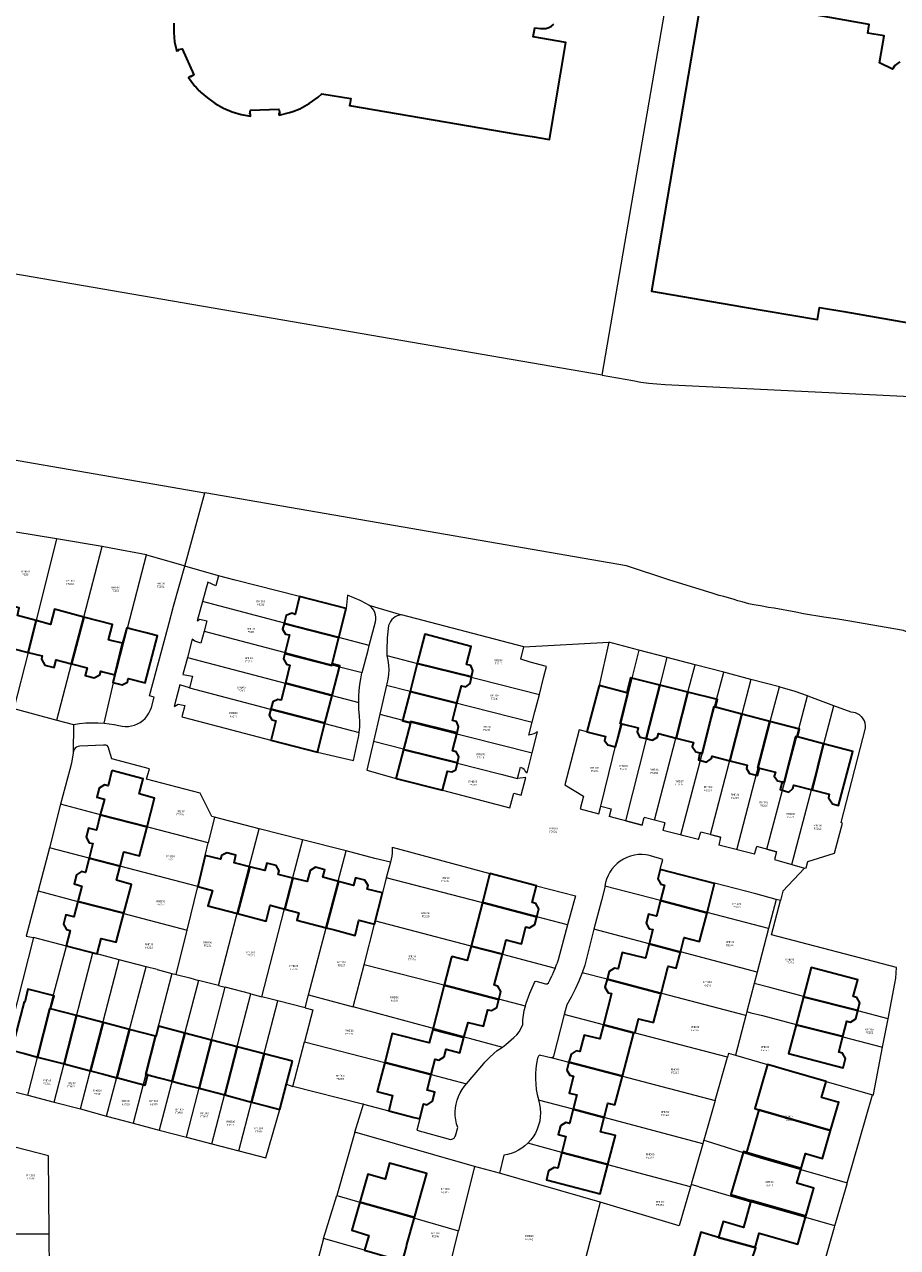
# Model space of a CAD drawing. Header units: metres. Extents: x 197037 to 199246, y 355238 to 356599.
# Tile 20 of 24: x 198567 to 198730, y 355888 to 356117. Entities that reach past the tile are written whole.
import ezdxf
from ezdxf.lldxf.tags import DXFTag

# ---------------------------------------------------------------- set-up
doc = ezdxf.new("R2010")
doc.units = ezdxf.units.M
for name, color, linetype, lineweight in [('B-WE-KG-GRENS-T18', 254, 'Continuous', 18), ('B-WE-KG-GRENS_KADASTRAAL-G', 254, 'KG-KADASTRAAL', 18), ('B-WE-OG-BEBOUWING-G', 7, 'Continuous', 35)]:
    doc.layers.add(name, color=color, linetype=linetype, lineweight=lineweight)
doc.styles.add('NLCS-ISO', font='NLCS-ISO.ttf')
doc.styles.get("Standard").update_dxf_attribs({"font": 'isocp.shx'})
tags = doc.linetypes.add('KG-KADASTRAAL', pattern='A,5.5,-2,["K",Standard,S=1.8,R=0,X=0,Y=-0.9],-2,5.5,-2,[5,NLCS.SHX,S=0.75,R=0,X=0,Y=0],-2', length=19).pattern_tags.tags
tags[6] = DXFTag(74, 10)

msp = doc.modelspace()

# ---------------------------------------------------------------- linework, layer by layer
at = {"layer": 'B-WE-KG-GRENS_KADASTRAAL-G', "ltscale": 0.15, "flags": 128}
for points in [[(198674.944, 356051.521), (198687.333, 356123.493), (198698.269, 356185.664), (198711.473, 356183.433)], [(198674.944, 356051.521), (198680.694, 356050.53), (198682.2, 356050.264), (198683.715, 356050.053), (198685.237, 356049.897), (198686.763, 356049.796), (198739.158, 356047.258), (198739.887, 356047.27), (198740.612, 356047.355), (198741.324, 356047.512), (198742.017, 356047.739), (198742.683, 356048.035), (198743.317, 356048.396), (198743.911, 356048.819), (198744.461, 356049.299), (198744.959, 356049.831), (198745.401, 356050.411), (198745.784, 356051.032), (198746.102, 356051.688), (198769.697, 356107.274), (198770.236, 356108.545), (198771.427, 356112.363), (198771.642, 356113.171), (198772.645, 356117.325), (198773.633, 356121.154), (198774.693, 356124.964), (198775.825, 356128.753), (198777.029, 356132.52), (198778.303, 356136.264), (198779.648, 356139.982), (198781.063, 356143.675), (198782.548, 356147.34), (198784.102, 356150.977), (198785.724, 356154.584), (198787.414, 356158.159), (198789.172, 356161.701), (198790.996, 356165.21), (198792.15, 356167.36), (198793.333, 356169.495)], [(198674.944, 356051.521), (198480.042, 356085.099), (198446.94, 356090.858), (198349.393, 356107.077), (198336.858, 356109.05), (198324.642, 356110.9)], [(198306.875, 356078.69), (198316.954, 356077.208), (198341.751, 356073.467), (198354.124, 356071.565), (198366.684, 356069.576), (198393.919, 356065.124), (198421.28, 356060.504), (198473.049, 356051.577), (198600.496, 356029.5)], [(198596.694, 356015.758), (198600.496, 356029.5)], [(198781.636, 355982.203), (198731.451, 356003.645), (198721.026, 356005.462), (198719.165, 356005.802), (198716.551, 356006.18), (198712.698, 356006.797), (198711.259, 356007.085), (198707.216, 356007.832), (198706.161, 356007.996), (198704.668, 356008.269), (198703.409, 356008.482), (198702.43, 356008.666), (198701.238, 356009.019), (198700.404, 356009.24), (198699.681, 356009.48), (198697.757, 356010.05), (198696.89, 356010.253), (198695.583, 356010.667), (198687.658, 356013.129), (198679.522, 356015.811), (198600.496, 356029.5)], [(198572.676, 356020.844), (198564.652, 356022.193), (198561.196, 356009.054)], [(198575.488, 355997.438), (198577.767, 356006.197), (198581.205, 356019.41), (198572.676, 356020.844), (198568.83, 356005.544), (198567.327, 355999.565), (198564.688, 355989.066), (198572.742, 355986.886), (198575.488, 355997.438)], [(198572.742, 355986.886), (198575.868, 355986.04), (198577.003, 355986.218), (198578.146, 355986.333), (198579.293, 355986.385), (198580.442, 355986.373), (198581.588, 355986.297), (198583.369, 355993.861), (198585.996, 356004.114), (198589.514, 356017.844), (198582.855, 356019.132), (198581.205, 356019.41)], [(198581.588, 355986.297), (198582.52, 355986.187), (198583.446, 355986.035), (198584.365, 355985.842), (198584.946, 355985.717), (198585.538, 355985.663), (198586.132, 355985.68), (198586.72, 355985.768), (198587.293, 355985.926), (198587.843, 355986.152), (198588.362, 355986.443), (198588.842, 355986.794), (198589.276, 355987.199), (198589.659, 355987.654), (198589.984, 355988.152), (198590.247, 355988.685), (198590.444, 355989.246), (198590.991, 355991.165), (198590.092, 355991.428), (198592.392, 356000), (198593.768, 356005.131), (198594.611, 356008.23), (198596.694, 356015.758), (198596.403, 356015.842), (198589.605, 356017.826), (198589.514, 356017.844)], [(198603.055, 356013.929), (198596.694, 356015.758)], [(198631.291, 356000.856), (198632.46, 356005.271), (198632.541, 356005.715), (198632.552, 356006.167), (198632.492, 356006.614), (198632.363, 356007.047), (198632.168, 356007.454), (198631.911, 356007.826), (198631.6, 356008.153), (198631.241, 356008.427), (198630.768, 356008.688), (198629.61, 356009.275), (198628.426, 356009.805), (198627.218, 356010.279), (198626.972, 356007.809), (198618.246, 356010.029), (198606.165, 356013.112), (198603.055, 356013.929), (198602.552, 356012.026), (198601.03, 356012.737), (198600.033, 356009.085)], [(198631.064, 356000), (198631.291, 356000.856), (198625.589, 356002.357), (198600.033, 356009.085), (198599.054, 356005.495), (198599.548, 356005.793), (198600.838, 356005.489), (198600.33, 356003.562), (198625.716, 355996.878), (198629.942, 355995.765), (198631.064, 356000)], [(198631.241, 356008.427), (198637.361, 356006.579)], [(198660.284, 356000.615), (198637.361, 356006.579), (198636.946, 356006.529), (198636.544, 356006.413), (198636.165, 356006.235), (198635.82, 356005.999), (198635.517, 356005.711), (198635.263, 356005.378), (198635.065, 356005.009), (198634.929, 356004.614), (198634.654, 356002.314), (198634.569, 356000), (198634.589, 355999.073), (198634.62, 355998.954), (198640.317, 355997.508), (198663.193, 355991.701), (198663.992, 355994.779), (198664.543, 355996.921), (198661.441, 355997.761), (198659.704, 355998.289), (198660.284, 356000.615)], [(198600.33, 356003.562), (198599.737, 356001.304), (198598.572, 356001.699), (198598.119, 356002.041), (198597.2, 355998.625), (198624.319, 355991.486), (198629.32, 355990.169), (198629.335, 355991.29), (198629.403, 355992.409), (198629.526, 355993.523), (198629.702, 355994.631), (198629.932, 355995.728), (198629.942, 355995.765)], [(198660.284, 356000.615), (198676.188, 356001.466)], [(198681.824, 355999.992), (198676.188, 356001.466), (198674.384, 355993.365), (198672.117, 355984.666), (198670.63, 355985.055), (198667.958, 355974.725), (198671.47, 355972.59), (198670.86, 355970.22), (198674.36, 355969.32), (198674.74, 355970.72)], [(198679.385, 355968.005), (198685.816, 355993.417), (198687.129, 355998.605), (198681.824, 355999.992), (198680.545, 355994.747), (198675.43, 355973.768), (198674.646, 355970.744), (198674.74, 355970.72), (198676.67, 355970.22), (198676.3, 355968.81)], [(198597.2, 355998.625), (198596.34, 355995.425), (198598.141, 355995.085), (198597.573, 355992.944), (198622.965, 355986.259), (198629.432, 355984.556), (198629.516, 355985.581), (198629.534, 355986.61), (198629.486, 355987.638), (198629.368, 355988.901), (198629.32, 355990.169)], [(198634.62, 355998.954), (198634.802, 355998.08), (198634.908, 355997.193), (198634.937, 355996.3), (198634.889, 355995.408), (198634.764, 355994.523), (198634.563, 355993.653), (198634.505, 355993.402), (198638.961, 355992.271), (198661.829, 355986.466), (198662.333, 355988.391), (198663.193, 355991.701)], [(198684.77, 355968.115), (198691.042, 355992.098), (198692.384, 355997.231), (198687.129, 355998.605)], [(198689.69, 355965.33), (198696.404, 355990.745), (198697.747, 355995.829), (198692.384, 355997.231)], [(198702.84, 355994.497), (198697.747, 355995.829)], [(198597.573, 355992.944), (198595.795, 355993.487), (198594.72, 355989.399), (198595.471, 355989.883), (198596.722, 355989.617), (198596.176, 355987.48), (198599.27, 355986.657), (198612.841, 355983.098), (198621.562, 355980.842), (198628.327, 355979.267), (198629.295, 355983.669), (198629.343, 355983.902), (198629.432, 355984.556)], [(198634.505, 355993.402), (198633.259, 355987.962), (198637.563, 355986.869), (198661.842, 355980.706), (198662.866, 355984.641), (198662.155, 355984.275), (198661.733, 355984.172), (198661.204, 355984.073), (198661.829, 355986.466)], [(198700.19, 355962.575), (198706.487, 355986.599), (198708.191, 355993.098), (198702.84, 355994.497), (198701.155, 355987.991)], [(198705.805, 355962.67), (198711.808, 355985.209), (198713.46, 355991.41), (198711.13, 355992.225), (198708.314, 355993.066), (198708.191, 355993.098)], [(198705.805, 355962.67), (198707.67, 355962.19), (198707.25, 355960.74), (198710.491, 355959.802), (198714.209, 355973.816), (198716.496, 355982.436), (198718.388, 355989.568), (198713.904, 355991.255), (198713.46, 355991.41)], [(198710.491, 355959.802), (198712.883, 355959.11), (198713.22, 355959.18), (198713.55, 355960.34), (198718.549, 355961.894), (198720.051, 355967.569), (198719.759, 355967.646), (198724.325, 355985.349), (198724.335, 355985.812), (198724.267, 355986.269), (198724.122, 355986.709), (198723.904, 355987.117), (198723.62, 355987.482), (198723.602, 355987.511), (198723.198, 355987.847), (198722.85, 355988.053), (198722.474, 355988.205), (198722.08, 355988.298), (198721.676, 355988.331), (198718.388, 355989.568)], [(198575.868, 355986.04), (198575.785, 355980.75)], [(198633.259, 355987.962), (198632.092, 355982.872)], [(198695.3, 355965.39), (198701.155, 355987.991)], [(198602.295, 355968.659), (198601.767, 355968.794), (198599.615, 355973.182), (198589.533, 355975.807), (198590.118, 355977.756), (198583.04, 355979.577), (198582.32, 355981.885), (198582.155, 355982.111), (198581.886, 355982.19), (198581.471, 355982.173), (198577.038, 355981.991), (198576.723, 355981.934), (198576.431, 355981.803), (198576.178, 355981.607), (198575.979, 355981.356), (198575.845, 355981.065), (198575.785, 355980.75), (198575.458, 355978.789), (198575.135, 355977.613), (198573.434, 355971.077)], [(198637.725, 355981.41), (198632.092, 355982.872), (198630.854, 355977.469), (198636.311, 355975.947), (198645.02, 355973.718), (198657.666, 355970.428), (198658.403, 355973.194), (198659.753, 355972.776), (198660.656, 355976.138), (198659.087, 355975.898)], [(198637.725, 355981.41), (198647.825, 355978.788), (198655.972, 355976.72), (198659.087, 355975.898), (198659.649, 355978.028), (198660.07, 355977.864), (198660.37, 355977.653), (198660.522, 355977.306), (198660.881, 355977.004), (198661.842, 355980.706)], [(198599.134, 355955.675), (198600.548, 355961.481), (198601.123, 355963.842), (198580.888, 355969.129), (198573.434, 355971.077), (198571.317, 355962.944)], [(198603.006, 355937.109), (198608.802, 355959.384), (198610.657, 355966.514), (198602.295, 355968.659), (198601.123, 355963.842)], [(198682.47, 355967.2), (198676.3, 355968.81)], [(198679.385, 355968.005), (198682.47, 355967.2), (198682.86, 355968.61)], [(198686.68, 355967.62), (198682.86, 355968.61)], [(198686.68, 355967.62), (198686.34, 355966.2)], [(198618.797, 355964.426), (198610.657, 355966.514)], [(198693.04, 355964.46), (198686.34, 355966.2)], [(198693.04, 355964.46), (198693.44, 355965.87)], [(198697.16, 355964.91), (198693.44, 355965.87)], [(198695.3, 355965.39), (198697.16, 355964.91), (198696.86, 355963.44)], [(198569.204, 355954.828), (198576.638, 355952.878), (198585.283, 355950.61), (198597.143, 355947.499), (198599.134, 355955.675), (198578.77, 355960.996), (198571.317, 355962.944), (198569.204, 355954.828)], [(198619.293, 355932.908), (198619.929, 355935.354), (198623.205, 355947.944), (198625.468, 355956.642), (198626.949, 355962.334), (198618.797, 355964.426), (198616.935, 355957.269)], [(198635.567, 355963.048), (198635.62, 355962.476), (198635.615, 355961.902), (198635.551, 355961.332), (198635.429, 355960.771), (198635.251, 355960.225), (198634.494, 355957.319)], [(198635.567, 355963.048), (198653.914, 355958.083), (198662.641, 355955.811), (198669.963, 355953.919), (198668.493, 355948.497), (198666.715, 355941.942), (198666.445, 355941.151)], [(198703.52, 355961.71), (198696.86, 355963.44)], [(198703.52, 355961.71), (198703.94, 355963.15)], [(198707.67, 355962.19), (198703.94, 355963.15)], [(198635.251, 355960.225), (198632.357, 355960.947), (198626.949, 355962.334)], [(198707.584, 355953.247), (198703.78, 355954.27), (198696.04, 355956.29), (198685.85, 355958.94), (198686.32, 355960.76), (198684.009, 355961.443), (198683.583, 355961.539), (198683.153, 355961.61), (198682.434, 355961.665), (198681.713, 355961.644), (198680.998, 355961.548), (198680.297, 355961.376), (198679.618, 355961.132), (198678.969, 355960.818), (198678.356, 355960.437), (198677.787, 355959.994), (198677.267, 355959.494), (198676.803, 355958.941), (198676.4, 355958.343), (198676.062, 355957.706), (198675.8, 355957.062), (198675.606, 355956.394), (198675.482, 355955.71)], [(198712.883, 355959.11), (198708.836, 355954.77), (198708.39, 355953.03)], [(198609.121, 355935.53), (198611.142, 355935.005), (198616.935, 355957.269)], [(198668.493, 355948.497), (198662.692, 355949.997), (198634.494, 355957.319), (198633.771, 355954.459), (198632.461, 355949.25), (198656.252, 355942.977), (198666.153, 355940.367), (198666.445, 355941.151)], [(198569.204, 355954.828), (198567, 355946.363), (198568.335, 355946.123)], [(198706.161, 355947.816), (198694.638, 355950.781), (198685.889, 355953.032), (198675.482, 355955.71), (198675.459, 355955.508), (198674.819, 355953.03), (198673.429, 355947.646)], [(198728.556, 355930.854), (198729.84, 355937.49), (198730.007, 355938.479), (198730.104, 355939.477), (198730.13, 355940.48), (198706.7, 355946.61), (198708.39, 355953.03), (198707.584, 355953.247), (198706.161, 355947.816), (198704.012, 355939.61), (198703.448, 355937.46)], [(198619.929, 355935.354), (198628.296, 355933.097), (198630.335, 355940.995), (198632.294, 355948.585), (198632.461, 355949.25)], [(198591.54, 355940.089), (198594.297, 355939.386), (198595.116, 355939.177), (198597.143, 355947.499)], [(198704.012, 355939.61), (198689.623, 355943.391), (198683.788, 355944.924), (198673.429, 355947.646), (198671.698, 355940.945), (198671.195, 355939.494)], [(198568.335, 355946.123), (198561.138, 355918.067), (198567.255, 355916.546), (198572.174, 355935.613), (198574.51, 355944.502), (198568.335, 355946.123)], [(198567.255, 355916.546), (198572.208, 355915.211), (198579.489, 355943.205), (198574.51, 355944.502)], [(198572.208, 355915.211), (198577.189, 355913.972), (198584.435, 355941.945), (198580.211, 355943.015), (198579.489, 355943.205)], [(198577.189, 355913.972), (198582.023, 355912.59), (198589.468, 355940.614), (198584.435, 355941.945)], [(198591.54, 355940.089), (198589.468, 355940.614)], [(198649.092, 355927.488), (198656.25, 355925.557), (198656.898, 355926.045), (198658.421, 355927.36), (198658.938, 355927.862), (198659.398, 355928.418), (198659.796, 355929.078), (198660.102, 355929.786), (198660.118, 355930.662), (198660.201, 355931.534), (198660.35, 355932.397), (198660.564, 355933.247), (198655.583, 355934.524), (198630.335, 355940.995)], [(198666.153, 355940.367), (198665.862, 355939.655), (198665.553, 355938.951)], [(198594.297, 355939.386), (198587.007, 355911.271), (198591.927, 355909.999)], [(198603.006, 355937.109), (198599.282, 355938.076), (198591.927, 355909.999), (198597.048, 355908.696), (198604.298, 355936.774)], [(198595.116, 355939.177), (198597.639, 355938.534), (198599.282, 355938.076)], [(198660.564, 355933.247), (198660.733, 355933.777), (198661.43, 355935.673), (198662.083, 355937.244), (198662.272, 355937.699), (198662.384, 355937.831), (198662.565, 355937.897), (198662.79, 355937.836), (198664.369, 355937.41), (198664.656, 355937.405), (198664.882, 355937.583), (198665.227, 355938.262), (198665.553, 355938.951)], [(198701.875, 355931.453), (198675.88, 355938.266), (198671.195, 355939.494), (198670.582, 355937.944), (198669.9, 355936.423), (198669.15, 355934.934), (198668.335, 355933.48), (198667.866, 355931.685)], [(198597.048, 355908.696), (198601.801, 355907.395), (198609.121, 355935.53), (198604.298, 355936.774)], [(198603.006, 355937.109), (198604.298, 355936.774)], [(198727.529, 355925.539), (198728.556, 355930.854), (198722.903, 355932.342), (198712.727, 355935.019), (198706.375, 355936.751), (198704.207, 355937.273), (198703.448, 355937.46), (198702.074, 355932.214), (198702.823, 355931.992), (198704.993, 355931.5), (198711.354, 355929.781), (198720.091, 355927.49), (198727.529, 355925.539)], [(198601.801, 355907.395), (198606.858, 355906.136), (198614.164, 355934.221), (198611.142, 355935.005)], [(198619.293, 355932.908), (198614.164, 355934.221)], [(198649.092, 355927.488), (198628.296, 355933.097)], [(198619.293, 355932.908), (198620.69, 355932.551), (198619.138, 355926.542), (198634.193, 355922.65), (198642.915, 355920.395), (198649.541, 355918.682), (198652.751, 355922.493), (198652.951, 355922.706), (198653.936, 355923.758), (198655.249, 355924.89), (198656.093, 355925.439), (198656.25, 355925.557)], [(198665.61, 355923.572), (198668.729, 355922.755), (198678.787, 355920.119), (198696.133, 355915.572), (198698.444, 355923.67), (198675.199, 355929.763), (198667.866, 355931.685), (198665.813, 355923.83), (198665.739, 355923.68), (198665.61, 355923.572)], [(198702.074, 355932.214), (198701.875, 355931.453), (198699.94, 355924.065), (198710.04, 355921.128), (198716.972, 355919.109), (198725.655, 355916.587), (198725.79, 355916.547), (198725.81, 355916.65), (198727.529, 355925.539)], [(198606.858, 355906.136), (198611.909, 355904.771), (198614.542, 355913.87), (198615.805, 355918.636), (198616.969, 355918.148), (198619.138, 355926.542)], [(198665.61, 355923.572), (198665.465, 355923.526), (198665.313, 355923.536), (198663.447, 355924.014), (198663.295, 355924.023), (198663.15, 355923.976), (198663.033, 355923.879), (198662.959, 355923.746), (198662.865, 355923.46), (198662.67, 355922.501), (198662.535, 355921.532), (198662.461, 355920.556), (198662.448, 355919.577), (198662.496, 355918.6), (198662.606, 355917.627), (198662.776, 355916.663), (198663.006, 355915.712), (198663.04, 355915.605)], [(198698.663, 355924.437), (198698.444, 355923.67)], [(198698.663, 355924.437), (198699.94, 355924.065)], [(198628.596, 355909.582), (198630.233, 355914.835), (198629.808, 355914.945), (198616.969, 355918.148)], [(198630.233, 355914.835), (198634.938, 355913.619), (198639.703, 355912.376), (198640.768, 355912.106), (198640.236, 355910.006), (198646.506, 355908.244), (198646.754, 355908.273), (198646.986, 355908.365), (198647.187, 355908.514), (198647.342, 355908.709), (198647.442, 355908.938), (198647.878, 355910.461), (198647.657, 355911.175), (198647.503, 355911.907), (198647.417, 355912.649), (198647.401, 355913.397), (198647.454, 355914.142), (198647.575, 355914.88), (198647.765, 355915.603), (198648.021, 355916.306), (198648.34, 355916.982), (198648.721, 355917.625), (198649.16, 355918.23), (198649.541, 355918.682)], [(198693.814, 355907.449), (198675.349, 355912.343), (198669.508, 355913.891), (198663.04, 355915.605), (198663.238, 355914.834), (198663.358, 355914.047), (198663.4, 355913.251), (198663.363, 355912.456), (198663.247, 355911.668), (198663.054, 355910.896), (198662.785, 355910.146), (198662.443, 355909.427), (198662.032, 355908.745), (198661.555, 355908.107), (198661.017, 355907.52)], [(198696.133, 355915.572), (198694.004, 355908.114), (198694.676, 355907.905), (198703.794, 355905.069), (198705.215, 355904.605), (198712.237, 355902.598), (198720.924, 355900.115), (198725.655, 355916.587)], [(198582.023, 355912.59), (198585.157, 355911.82), (198587.007, 355911.271)], [(198552.319, 355898.973), (198551.879, 355897.547), (198550.696, 355897.845), (198548.835, 355890.479), (198557.492, 355890.517), (198566.295, 355890.553), (198571.277, 355890.573), (198571.151, 355905.141), (198558.723, 355908.387), (198557.006, 355908.836)], [(198651.003, 355903.201), (198628.596, 355909.582), (198625.196, 355897.737), (198629.512, 355896.487), (198639.871, 355893.486), (198648.025, 355891.123)], [(198694.004, 355908.114), (198693.991, 355908.068), (198693.814, 355907.449), (198691.698, 355900.033), (198691.638, 355899.824)], [(198691.512, 355899.381), (198676.031, 355903.513), (198667.394, 355905.818), (198661.017, 355907.52), (198660.473, 355907.029), (198659.886, 355906.59), (198659.262, 355906.206), (198658.606, 355905.88), (198657.922, 355905.616), (198657.217, 355905.415), (198656.497, 355905.28), (198655.73, 355901.92)], [(198674.558, 355896.452), (198655.73, 355901.92), (198651.003, 355903.201), (198648.025, 355891.123)], [(198693.141, 355899.385), (198691.638, 355899.824), (198691.512, 355899.381), (198689.422, 355892.057), (198674.558, 355896.452), (198671.833, 355885.914)], [(198693.141, 355899.385), (198701.492, 355896.946), (198702.791, 355896.575)], [(198718.609, 355892.054), (198720.87, 355899.927), (198720.924, 355900.115)], [(198622.693, 355889.654), (198625.196, 355897.737)], [(198713.439, 355874.053), (198718.539, 355891.812), (198718.609, 355892.054), (198713.133, 355893.619), (198702.791, 355896.575)], [(198571.338, 355883.521), (198571.277, 355890.573)], [(198637.564, 355885.45), (198630.42, 355887.506), (198622.693, 355889.654), (198620.573, 355881.628), (198624.889, 355880.387), (198635.256, 355877.405), (198643.881, 355874.923), (198646.194, 355882.966)], [(198637.564, 355885.45), (198646.194, 355882.966), (198646.47, 355883.925), (198646.266, 355883.984), (198648.025, 355891.123)]]:
    msp.add_lwpolyline(points, dxfattribs=at)
at = {"layer": 'B-WE-OG-BEBOUWING-G', "ltscale": 0.2, "flags": 128}
for points in [[(198730.786, 356110.278), (198730.306, 356109.963), (198729.859, 356109.584), (198729.388, 356108.905), (198726.932, 356110.109), (198727.811, 356115.182), (198724.754, 356115.67), (198725.044, 356117.282), (198717.64, 356118.602), (198710.858, 356119.811), (198710.858, 356119.811), (198715.699, 356148.021), (198726.637, 356146.152), (198730.3, 356167.591), (198697.915, 356173.124), (198694.348, 356151.746), (198698.475, 356151.057), (198684.181, 356067.293), (198701.247, 356064.335), (198715.344, 356061.966), (198715.737, 356064.262), (198720.27, 356063.485), (198732.396, 356061.387)], [(198594.647, 356117.555), (198594.636, 356115.775), (198594.812, 356114.024), (198595.138, 356112.466), (198595.166, 356112.331), (198595.555, 356112.429), (198595.514, 356112.6), (198596.233, 356112.764), (198598.421, 356107.889), (198597.797, 356107.465), (198597.701, 356107.595), (198597.378, 356107.376), (198598.409, 356105.987), (198598.625, 356105.752), (198598.762, 356105.604), (198599.436, 356104.872), (198599.584, 356104.71), (198599.601, 356104.692), (198600.939, 356103.518), (198602.383, 356102.505), (198602.405, 356102.489), (198603.973, 356101.625), (198605.615, 356100.938), (198607.302, 356100.436), (198609.003, 356100.12), (198609.049, 356100.496), (198608.888, 356100.519), (198609.002, 356101.262), (198614.344, 356101.391), (198614.511, 356100.677), (198614.332, 356100.627), (198614.405, 356100.271), (198616.367, 356100.765), (198616.978, 356101.004), (198618.267, 356101.508), (198620.058, 356102.484), (198621.688, 356103.66), (198621.699, 356103.668), (198622.383, 356104.306), (198627.839, 356103.408), (198627.718, 356102.668), (198627.71, 356102.621), (198627.622, 356102.086), (198658.943, 356096.757), (198661.811, 356096.269), (198665.085, 356095.712), (198668.176, 356113.912), (198662.034, 356114.955), (198662.33, 356116.7), (198663.38, 356116.523), (198664.417, 356116.544), (198664.949, 356116.715), (198665.446, 356116.995), (198665.874, 356117.371)]]:
    msp.add_lwpolyline(points, dxfattribs=at)
for points in [[(198568.83, 356005.544), (198565.352, 356006.468), (198565.66, 356007.936), (198561.196, 356009.054), (198558.87, 356000.21), (198561.771, 355999.446), (198561.402, 355998.007), (198563.101, 355997.556), (198564.164, 355998.117), (198564.688, 356000.229), (198567.327, 355999.565), (198568.83, 356005.544)], [(198625.589, 356002.356), (198626.972, 356007.809), (198618.246, 356010.029), (198617.397, 356006.692), (198616.781, 356006.899), (198615.714, 356006.49), (198615.336, 356005.012), (198625.589, 356002.356)], [(198568.83, 356005.544), (198567.327, 355999.565), (198569.965, 355998.902), (198569.825, 355998.282), (198570.496, 355997.201), (198572.214, 355996.764), (198572.588, 355998.193), (198575.488, 355997.438), (198577.767, 356006.197), (198572.259, 356007.644), (198571.527, 356004.817), (198568.83, 356005.544)], [(198577.767, 356006.197), (198575.488, 355997.438), (198578.391, 355996.683), (198578.043, 355995.247), (198579.749, 355994.788), (198580.781, 355995.352), (198580.942, 355996.016), (198581.354, 355995.91), (198583.584, 355995.335), (198585.004, 356001.265), (198582.862, 356001.818), (198582.418, 356001.932), (198583.15, 356004.784), (198577.767, 356006.197)], [(198615.479, 355999.387), (198624.257, 355997.113), (198624.337, 355997.423), (198625.589, 356002.356), (198615.336, 356005.012), (198615.055, 356003.914), (198615.618, 356002.964), (198616.354, 356002.84), (198615.479, 355999.387)], [(198583.584, 355995.335), (198583.213, 355993.898), (198584.963, 355993.486), (198585.965, 355993.994), (198586.121, 355994.692), (198589.272, 355993.878), (198591.619, 356002.683), (198589.473, 356003.229), (198586.473, 356003.992), (198585.841, 356004.153), (198585.004, 356001.265), (198583.584, 355995.335)], [(198640.308, 355997.472), (198650.461, 355994.958), (198650.746, 355996.196), (198650.324, 355997.117), (198649.524, 355997.289), (198650.421, 356000.674), (198641.732, 356002.975), (198640.308, 355997.472)], [(198615.585, 355993.771), (198624.325, 355991.507), (198625.756, 355997.033), (198624.337, 355997.423), (198624.257, 355997.113), (198615.479, 355999.387), (198615.215, 355998.345), (198615.778, 355997.359), (198616.435, 355997.155), (198615.654, 355994.047), (198615.585, 355993.771)], [(198650.461, 355994.958), (198640.308, 355997.472), (198638.95, 355992.226), (198647.73, 355990.052), (198648.569, 355993.321), (198649.396, 355993.134), (198650.186, 355993.761), (198650.461, 355994.958)], [(198612.817, 355988.9), (198622.968, 355986.271), (198624.325, 355991.507), (198615.585, 355993.771), (198614.788, 355990.6), (198614.162, 355990.749), (198613.215, 355990.276), (198612.817, 355988.9)], [(198678.619, 355986.194), (198678.355, 355986.261), (198679.79, 355991.951), (198679.595, 355992.002), (198674.384, 355993.365), (198672.117, 355984.666), (198675.564, 355983.767), (198675.404, 355983.025), (198676.021, 355982.236), (198677.458, 355981.843), (198678.619, 355986.194)], [(198679.595, 355992.002), (198679.79, 355991.951), (198678.355, 355986.261), (198678.619, 355986.194), (198681.722, 355985.406), (198681.532, 355984.631), (198682.036, 355983.674), (198683.218, 355983.402), (198685.749, 355993.434), (198680.303, 355994.808), (198679.595, 355992.002)], [(198685.749, 355993.434), (198683.218, 355983.402), (198684.426, 355983.124), (198685.342, 355983.64), (198685.546, 355984.329), (198688.83, 355983.508), (198691, 355992.109), (198685.749, 355993.434)], [(198639.003, 355986.35), (198639.068, 355986.614), (198647.751, 355984.464), (198648.051, 355985.676), (198647.628, 355986.632), (198646.887, 355986.771), (198647.73, 355990.052), (198638.95, 355992.226), (198637.523, 355986.714), (198639.003, 355986.35)], [(198688.83, 355983.508), (198692.061, 355982.701), (198691.848, 355981.899), (198692.502, 355980.901), (198693.283, 355980.702), (198693.682, 355980.601), (198695.892, 355989.362), (198696.194, 355989.286), (198696.559, 355990.706), (198691, 355992.109), (198688.83, 355983.508)], [(198621.562, 355980.842), (198622.968, 355986.271), (198612.817, 355988.9), (198612.505, 355987.82), (198613.043, 355986.899), (198613.78, 355986.729), (198612.882, 355983.257), (198612.841, 355983.098), (198621.562, 355980.842)], [(198696.194, 355989.286), (198695.892, 355989.362), (198693.682, 355980.601), (198693.283, 355980.702), (198692.998, 355979.404), (198694.522, 355978.962), (198695.438, 355979.689), (198695.563, 355980.132), (198698.927, 355979.255), (198701.133, 355987.996), (198696.194, 355989.286)], [(198647.751, 355984.464), (198639.068, 355986.614), (198639.003, 355986.35), (198637.707, 355981.368), (198647.841, 355978.859), (198648.117, 355980.056), (198647.565, 355980.946), (198646.923, 355981.12), (198647.751, 355984.464)], [(198698.927, 355979.255), (198702.153, 355978.414), (198702.023, 355977.808), (198702.566, 355976.888), (198704.1, 355976.496), (198704.484, 355977.83), (198704.173, 355977.908), (198706.373, 355986.628), (198701.133, 355987.996), (198698.927, 355979.255)], [(198706.373, 355986.628), (198704.173, 355977.908), (198704.484, 355977.83), (198707.461, 355977.086), (198707.236, 355976.374), (198707.864, 355975.484), (198708.706, 355975.281), (198709.072, 355975.189), (198711.248, 355983.813), (198711.59, 355983.727), (198711.963, 355985.169), (198706.373, 355986.628)], [(198716.486, 355982.439), (198711.59, 355983.727), (198711.248, 355983.813), (198709.072, 355975.189), (198708.706, 355975.281), (198708.312, 355973.828), (198709.941, 355973.387), (198710.723, 355974.03), (198710.876, 355974.68), (198714.305, 355973.792), (198716.486, 355982.439)], [(198636.352, 355976.105), (198636.311, 355975.947), (198645.02, 355973.718), (198645.937, 355977.304), (198646.76, 355977.154), (198647.532, 355977.52), (198647.841, 355978.859), (198637.707, 355981.368), (198636.352, 355976.105)], [(198716.486, 355982.439), (198714.305, 355973.792), (198717.542, 355972.953), (198717.392, 355972.282), (198718.126, 355971.154), (198719.298, 355970.854), (198721.941, 355981.003), (198716.486, 355982.439)], [(198583.065, 355977.395), (198582.323, 355974.566), (198581.644, 355974.749), (198580.657, 355974.136), (198580.201, 355972.392), (198581.643, 355972.015), (198580.876, 355969.083), (198589.634, 355966.843), (198591.045, 355972.259), (198588.142, 355973.015), (198588.888, 355975.88), (198583.065, 355977.395)], [(198589.634, 355966.843), (198580.876, 355969.083), (198580.131, 355966.236), (198578.681, 355966.609), (198578.217, 355964.895), (198578.77, 355963.868), (198579.462, 355963.702), (198578.764, 355960.971), (198584.602, 355959.478), (198585.298, 355962.143), (198588.215, 355961.398), (198589.634, 355966.843)], [(198584.602, 355959.478), (198578.764, 355960.971), (198578.075, 355958.278), (198577.372, 355958.486), (198576.393, 355957.877), (198575.95, 355956.14), (198577.388, 355955.745), (198576.634, 355952.863), (198585.293, 355950.649), (198586.724, 355956.027), (198583.921, 355956.868), (198584.602, 355959.478)], [(198606.577, 355950.611), (198608.884, 355959.363), (198605.954, 355960.111), (198606.31, 355961.564), (198604.609, 355962.006), (198603.6, 355961.452), (198603.414, 355960.783), (198600.548, 355961.481), (198599.134, 355955.675), (198601.883, 355954.901), (198601.061, 355952.065), (198606.577, 355950.611)], [(198608.884, 355959.363), (198606.577, 355950.611), (198611.947, 355949.195), (198612.722, 355952.148), (198615.461, 355951.429), (198616.996, 355957.254), (198614.244, 355957.948), (198614.431, 355958.635), (198613.823, 355959.611), (198612.089, 355960.069), (198611.689, 355958.647), (198608.884, 355959.363)], [(198625.501, 355956.633), (198622.592, 355957.4), (198622.959, 355958.813), (198621.225, 355959.274), (198620.211, 355958.69), (198619.645, 355956.586), (198616.996, 355957.254), (198615.461, 355951.429), (198618.092, 355950.739), (198617.749, 355949.375), (198623.21, 355947.943), (198625.501, 355956.633)], [(198696.046, 355956.206), (198685.867, 355958.847), (198685.414, 355957.12), (198685.986, 355956.125), (198686.649, 355955.951), (198685.889, 355953.032), (198694.634, 355950.764), (198696.046, 355956.206)], [(198625.501, 355956.633), (198623.21, 355947.943), (198624.756, 355947.538), (198628.667, 355946.512), (198629.358, 355949.328), (198632.294, 355948.586), (198633.771, 355954.459), (198630.896, 355955.182), (198631.076, 355955.874), (198630.467, 355956.86), (198628.719, 355957.302), (198628.35, 355955.882), (198625.501, 355956.633)], [(198652.503, 355952.658), (198662.694, 355950.006), (198663.08, 355951.496), (198662.498, 355952.505), (198661.842, 355952.678), (198662.641, 355955.811), (198653.914, 355958.083), (198652.503, 355952.658)], [(198574.457, 355944.576), (198580.28, 355943.061), (198581.006, 355945.894), (198583.844, 355945.203), (198585.293, 355950.649), (198576.634, 355952.863), (198575.881, 355949.985), (198574.424, 355950.362), (198573.967, 355948.628), (198574.517, 355947.597), (198575.207, 355947.449), (198574.457, 355944.576)], [(198650.379, 355944.495), (198656.25, 355942.968), (198656.964, 355945.675), (198659.83, 355944.925), (198660.645, 355948.088), (198661.321, 355947.906), (198662.309, 355948.517), (198662.694, 355950.006), (198652.503, 355952.658), (198650.379, 355944.495)], [(198689.621, 355943.382), (198690.333, 355946.093), (198693.227, 355945.341), (198694.634, 355950.764), (198685.889, 355953.032), (198685.129, 355950.114), (198683.68, 355950.489), (198683.235, 355948.772), (198683.803, 355947.756), (198684.477, 355947.597), (198683.785, 355944.914), (198689.621, 355943.382)], [(198683.785, 355944.914), (198683.094, 355942.232), (198678.697, 355943.312), (198677.933, 355940.211), (198677.251, 355940.37), (198676.269, 355939.758), (198675.88, 355938.266), (198686.017, 355935.636), (198687.337, 355940.723), (198688.827, 355940.36), (198689.621, 355943.382), (198683.785, 355944.914)], [(198645.361, 355937.163), (198655.578, 355934.505), (198655.961, 355935.999), (198655.376, 355937.004), (198654.722, 355937.176), (198656.25, 355942.968), (198650.379, 355944.495), (198649.679, 355941.805), (198646.76, 355942.539), (198646.68, 355942.233), (198645.368, 355937.191), (198645.361, 355937.163)], [(198722.92, 355932.405), (198723.283, 355933.834), (198722.711, 355934.879), (198722.041, 355935.019), (198722.864, 355938.171), (198714.152, 355940.455), (198712.719, 355934.987), (198722.92, 355932.405)], [(198684.6, 355930.175), (198686.017, 355935.636), (198675.88, 355938.266), (198675.492, 355936.775), (198676.079, 355935.76), (198676.733, 355935.61), (198675.196, 355929.748), (198680.928, 355928.236), (198680.948, 355928.313), (198681.141, 355928.266), (198681.781, 355930.884), (198684.6, 355930.175)], [(198569.101, 355923.7), (198571.441, 355932.773), (198571.556, 355932.743), (198572.238, 355935.145), (198567.278, 355936.42), (198566.708, 355934.012), (198566.595, 355934.041), (198564.223, 355924.976), (198566.632, 355924.346), (198569.101, 355923.7)], [(198643.2, 355928.852), (198649.049, 355927.33), (198649.817, 355930.177), (198652.721, 355929.452), (198653.52, 355932.547), (198654.228, 355932.425), (198655.195, 355933.011), (198655.578, 355934.505), (198645.361, 355937.163), (198643.2, 355928.852)], [(198711.345, 355929.748), (198720.102, 355927.531), (198720.828, 355930.401), (198721.542, 355930.211), (198722.524, 355930.85), (198722.92, 355932.405), (198712.719, 355934.987), (198711.345, 355929.748)], [(198572.079, 355922.921), (198574.077, 355922.398), (198576.435, 355931.465), (198571.556, 355932.743), (198571.441, 355932.773), (198569.101, 355923.7), (198572.079, 355922.921)], [(198579.036, 355921.1), (198581.385, 355930.17), (198576.435, 355931.465), (198574.077, 355922.398), (198579.036, 355921.1)], [(198583.943, 355919.817), (198586.349, 355928.871), (198581.385, 355930.17), (198579.036, 355921.1), (198581.482, 355920.46), (198583.943, 355919.817)], [(198583.943, 355919.817), (198584.133, 355919.767), (198586.929, 355919.036), (198589.273, 355918.422), (198589.804, 355920.345), (198589.389, 355920.454), (198591.239, 355927.591), (198586.349, 355928.871), (198583.943, 355919.817)], [(198594.327, 355919.161), (198596.691, 355928.185), (198591.801, 355929.465), (198591.306, 355927.573), (198591.239, 355927.591), (198589.389, 355920.454), (198589.804, 355920.345), (198591.913, 355919.793), (198594.327, 355919.161)], [(198634.199, 355922.671), (198642.915, 355920.396), (198643.667, 355923.303), (198644.343, 355923.116), (198645.337, 355923.738), (198645.697, 355925.166), (198648.281, 355924.484), (198649.049, 355927.33), (198643.2, 355928.852), (198642.544, 355926.332), (198635.62, 355928.114), (198634.199, 355922.671)], [(198680.928, 355928.236), (198675.196, 355929.748), (198674.498, 355927.088), (198671.595, 355927.803), (198670.801, 355924.719), (198670.112, 355924.869), (198669.126, 355924.264), (198668.73, 355922.761), (198678.785, 355920.11), (198680.928, 355928.236)], [(198720.102, 355927.531), (198711.345, 355929.748), (198709.926, 355924.335), (198720.121, 355921.701), (198720.559, 355923.396), (198719.993, 355924.423), (198719.354, 355924.578), (198720.102, 355927.531)], [(198599.407, 355917.832), (198601.739, 355926.863), (198596.691, 355928.185), (198594.327, 355919.161), (198594.709, 355919.061), (198597.35, 355918.37), (198599.407, 355917.832)], [(198606.539, 355925.606), (198601.739, 355926.863), (198599.407, 355917.832), (198604.191, 355916.579), (198606.539, 355925.606)], [(198609.232, 355915.26), (198611.58, 355924.287), (198606.539, 355925.606), (198604.191, 355916.579), (198606.695, 355915.924), (198609.232, 355915.26)], [(198616.904, 355922.893), (198611.58, 355924.287), (198609.232, 355915.26), (198612.161, 355914.493), (198614.542, 355913.87), (198615.803, 355918.688), (198616.904, 355922.893)], [(198642.915, 355920.396), (198634.199, 355922.671), (198632.779, 355917.232), (198635.683, 355916.474), (198634.938, 355913.619), (198639.703, 355912.376), (198640.602, 355912.148), (198640.768, 355912.106), (198641.488, 355914.945), (198642.175, 355914.747), (198643.167, 355915.402), (198643.602, 355917.123), (198642.163, 355917.488), (198642.915, 355920.396)], [(198678.785, 355920.11), (198668.73, 355922.761), (198668.335, 355921.258), (198668.921, 355920.273), (198669.583, 355920.117), (198668.753, 355916.95), (198670.212, 355916.585), (198669.512, 355913.906), (198675.357, 355912.377), (198676.054, 355915.041), (198677.359, 355914.704), (198678.785, 355920.11)], [(198717.795, 355909.93), (198719.307, 355915.203), (198719.172, 355915.242), (198716.11, 355916.118), (198716.97, 355919.123), (198710.051, 355921.104), (198705.935, 355922.287), (198703.559, 355914.023), (198704.334, 355913.8), (198717.795, 355909.93)], [(198667.394, 355905.819), (198676.036, 355903.532), (198677.473, 355908.963), (198674.651, 355909.675), (198675.357, 355912.377), (198669.512, 355913.906), (198668.811, 355911.226), (198668.133, 355911.403), (198667.167, 355910.794), (198666.737, 355909.152), (198668.169, 355908.778), (198667.394, 355905.819)], [(198712.272, 355902.804), (198713.067, 355905.579), (198716.283, 355904.657), (198717.795, 355909.93), (198704.334, 355913.8), (198702.034, 355905.802), (198712.272, 355902.804)], [(198676.036, 355903.532), (198667.394, 355905.819), (198666.62, 355902.86), (198665.939, 355903.004), (198664.928, 355902.384), (198664.523, 355900.671), (198674.585, 355898.051), (198676.036, 355903.532)], [(198713.16, 355893.855), (198714.673, 355899.113), (198711.476, 355900.029), (198712.272, 355902.804), (198702.034, 355905.802), (198701.438, 355905.974), (198699.115, 355897.892), (198702.898, 355896.805), (198713.16, 355893.855)], [(198629.512, 355896.487), (198639.786, 355893.629), (198640.597, 355896.543), (198642.076, 355901.861), (198635.091, 355903.804), (198634.262, 355900.824), (198631.018, 355901.746), (198629.512, 355896.487)], [(198638.254, 355888.121), (198638.367, 355888.527), (198639.786, 355893.629), (198629.512, 355896.487), (198628.005, 355891.227), (198631.221, 355890.262), (198630.419, 355887.505), (198637.509, 355885.443), (198638.254, 355888.121)], [(198703.632, 355887.976), (198704.4, 355890.652), (198711.648, 355888.597), (198713.16, 355893.855), (198702.898, 355896.805), (198702.802, 355896.47), (198701.449, 355891.749), (198698.536, 355892.6), (198697.653, 355892.858), (198696.797, 355889.887), (198703.632, 355887.976)], [(198709.294, 355880.632), (198710.122, 355883.491), (198702.934, 355885.565), (198703.774, 355887.936), (198703.632, 355887.976), (198696.797, 355889.887), (198693.482, 355890.854), (198691.975, 355885.577), (198709.294, 355880.632)]]:
    msp.add_lwpolyline(points, close=True, dxfattribs=at)

# ---------------------------------------------------------------- texts
at = {"layer": 'B-WE-KG-GRENS-T18', "char_height": 0.36, "attachment_point": 5, "style": 'NLCS-ISO'}
for s, insert in [('RMD00\\PF5201', (198566.915, 356014.439)), ('RMD00\\PF5202', (198575.22, 356012.681)), ('RMD00\\PF5203', (198583.699, 356011.434)), ('RMD00\\PF5204', (198592.179, 356012.182)), ('RMD00\\PF5210', (198610.962, 356008.825)), ('RMD00\\PF5211', (198609.126, 356003.685)), ('RMD00\\PF5212', (198608.759, 355998.177)), ('RMD00\\PF5215', (198655.5, 355997.792)), ('RMD00\\PF5213', (198607.29, 355992.67)), ('RMD00\\PF5216', (198654.766, 355991.183)), ('RMD00\\PF5214', (198605.822, 355987.896)), ('RMD00\\PF5217', (198653.297, 355985.308)), ('RMD00\\PF5218', (198652.195, 355980.167)), ('RMD00\\PF5234', (198673.571, 355977.618)), ('RMD00\\PF5235', (198678.973, 355977.978)), ('RMD00\\PF5236', (198684.735, 355977.258)), ('RMD00\\PF5219', (198650.727, 355975.027)), ('RMD00\\PF5237', (198689.418, 355975.097)), ('RMD00\\PF5238', (198694.82, 355974.016)), ('RMD00\\PF5239', (198699.862, 355972.576)), ('RMD00\\PF5220', (198595.871, 355969.483)), ('RMD00\\PF5240', (198705.265, 355971.135)), ('RMD00\\PF5241', (198710.307, 355968.974)), ('RMD00\\PF3924', (198665.789, 355966.245)), ('RMD00\\PF5242', (198715.349, 355966.813)), ('RMD00\\PF5221', (198594.036, 355961.038)), ('RMD00\\PF5228', (198645.55, 355956.981)), ('RMD00\\PF5222', (198592.2, 355952.593)), ('RMD00\\PF5243', (198700.208, 355952.105)), ('RMD00\\PF5229', (198641.878, 355950.372)), ('RMD00\\PF5223', (198589.997, 355944.515)), ('RMD00\\PF5224', (198601.012, 355944.882)), ('RMD00\\PF5244', (198698.922, 355944.946)), ('RMD00\\PF5225', (198609.09, 355943.046)), ('RMD00\\PF5230', (198639.308, 355942.294)), ('RMD00\\PF5226', (198617.167, 355940.476)), ('RMD00\\PF5227', (198626.09, 355941.192)), ('RMD00\\PF5251', (198710.159, 355941.669)), ('RMD00\\PF5245', (198694.708, 355937.455)), ('RMD00\\PF5231', (198636.003, 355934.583)), ('RMD00\\PF5232', (198627.558, 355928.341)), ('RMD00\\PF5246', (198692.367, 355929.027)), ('RMD00\\PF5252', (198725.07, 355928.566)), ('RMD00\\PF5253', (198705.477, 355925.281)), ('RMD00\\PF3944', (198570.862, 355919.006)), ('RMD00\\PF5233', (198625.833, 355919.878)), ('RMD00\\PF5247', (198688.622, 355921.067)), ('RMD00\\PF3922', (198575.433, 355918.479)), ('RMD00\\PF3921', (198580.355, 355917.072)), ('RMD00\\PF3920', (198585.629, 355915.139)), ('RMD00\\PF3919', (198590.903, 355915.139)), ('RMD00\\PF3918', (198595.649, 355913.556)), ('RMD00\\PF3945', (198600.396, 355912.853)), ('RMD00\\PF5248', (198686.749, 355913.108)), ('RMD00\\PF5440', (198709.835, 355912.244)), ('RMD00\\PF3917', (198605.318, 355911.271)), ('RMD00\\PF3916', (198610.592, 355910.041)), ('RMD00\\PF5249', (198683.94, 355905.148)), ('RMD00\\PF2518', (198567.846, 355901.219)), ('RMD00\\PF5317', (198645.524, 355898.648)), ('RMD00\\PF5441', (198706.298, 355899.953)), ('RMD00\\PF5250', (198685.812, 355896.252)), ('RMD00\\PF5316', (198643.714, 355890.374)), ('RMD00\\PF4762', (198661.315, 355889.835))]:
    msp.add_mtext(s, dxfattribs=dict(at, insert=insert))

doc.saveas('drawing.dxf')
